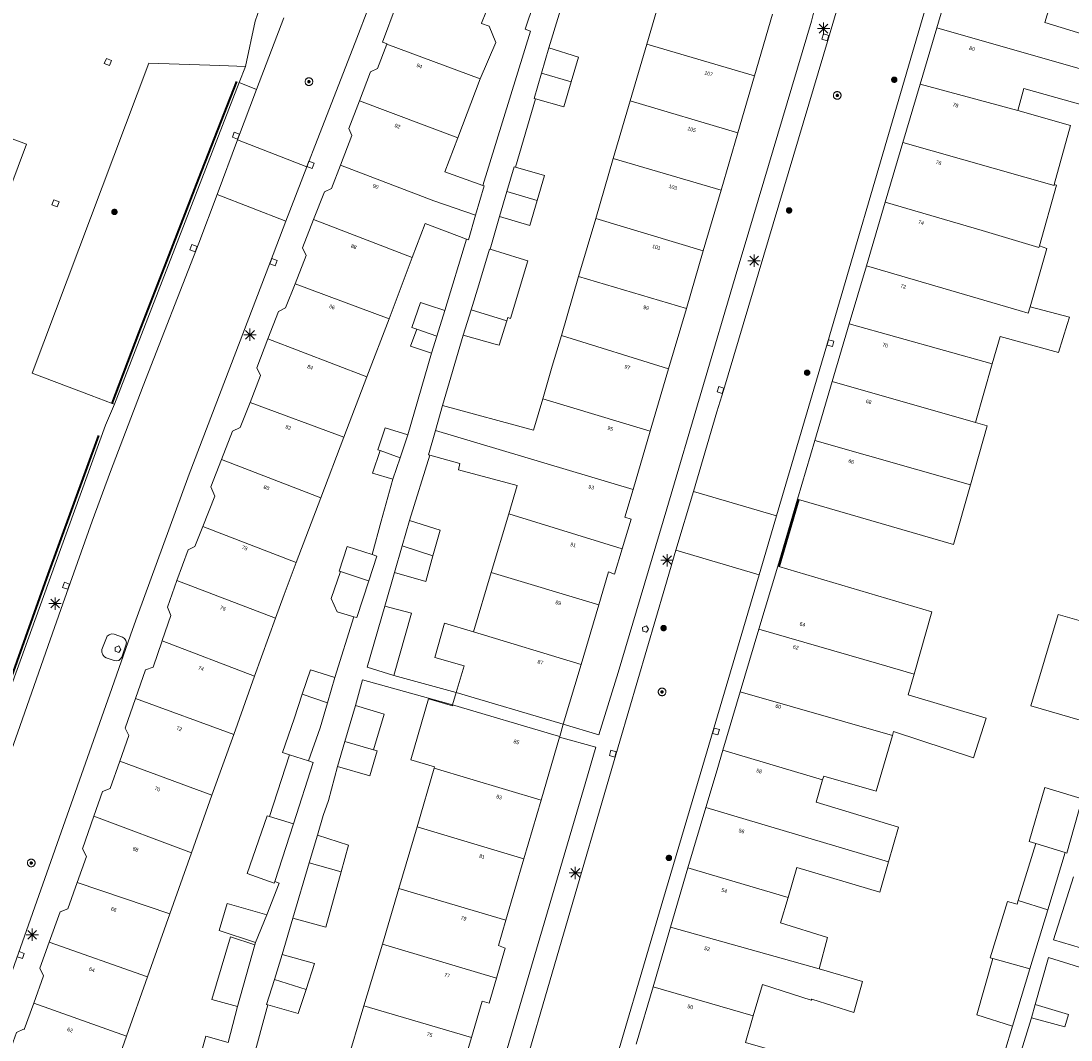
# Model space of a CAD drawing. Header units: metres. Extents: x 135779 to 137489, y 452643 to 455118.
# Tile 216 of 256: x 136614 to 136699, y 453624 to 453706. Entities that reach past the tile are written whole.
import ezdxf
from ezdxf.enums import TextEntityAlignment as Align

# ---------------------------------------------------------------- set-up
doc = ezdxf.new("R2010")
doc.units = ezdxf.units.M
doc.linetypes.add('DGN_Style_4', pattern=[89.853097, 44.898487, -22.449243, 0.056123, -22.449243])
for name, color, linetype, lineweight in [('KTop_BTD_Groenvoorziening', 62, 'Continuous', 13), ('KTop_NAR_Huisnummer (t)', 7, 'Continuous', 13), ('KTop_NAR_Huisnummer tijdelijk (t)', 7, 'Continuous', 13), ('KTop_OBW_Overkapping', 1, 'Continuous', 13), ('KTop_PAL_Lichtmast', 40, 'Continuous', 13), ('KTop_PND_Grondvlaksituatie van BAG-pand [tachy]', 1, 'Continuous', 13), ('KTop_PND_PAND', 1, 'Continuous', 13), ('KTop_PND_Pandscheiding', 40, 'Continuous', 13), ('KTop_PUT_Brandkraan of -put', 1, 'Continuous', 13), ('KTop_PUT_Inspectie- of rioolput', 15, 'Continuous', 13), ('KTop_PUT_Kolk', 15, 'Continuous', 13), ('KTop_SHD_Hek (l)', 15, 'DGN_Style_4', 40), ('KTop_VGO_Boom', 92, 'Continuous', 13), ('KTop_WGD_Rijbaan_Lokale weg', 251, 'Continuous', 13), ('KTop_WGD_Rijbaan_Lokale weg_toerit', 251, 'Continuous', 13), ('KTop_WGD_Rijbaan_Lokale weg_verkeersdrempel', 40, 'Continuous', 13), ('KTop_WGD_Voetpad', 251, 'Continuous', 13), ('KTop_WGD_Voetpad_achterpad', 251, 'Continuous', 13)]:
    doc.layers.add(name, color=color, linetype=linetype, lineweight=lineweight)
doc.styles.add('Style-ROVU', font='ROVU.shx')
doc.styles.add('Style-ROVUCURSIEF', font='ROVUCURSIEF.shx')

# ---------------------------------------------------------------- blocks, each defined once
blk = doc.blocks.new('PAL_Lichtmast')
at = {"layer": 'KTop_PAL_Lichtmast'}
for p, q in [((-0.354, -0.354), (0.354, 0.354)), ((0.354, -0.354), (-0.354, 0.354)), ((0, -0.5), (0, 0.5)), ((-0.5, 0), (0.5, 0))]:
    blk.add_line(p, q, dxfattribs=at)
blk = doc.blocks.new('PUT_Kolk')
at = {"layer": 'KTop_PUT_Kolk', "flags": 128}
blk.add_lwpolyline([(0.225, -0.225), (0.225, 0.225), (-0.225, 0.225), (-0.225, -0.225), (0.225, -0.225)], dxfattribs=at)
blk = doc.blocks.new('PUT_Brandkraan_of_-put')
at = {"layer": 'KTop_PUT_Brandkraan of -put'}
for p, q in [((-0.25, 0.034), (0, 0.25)), ((-0.158, -0.25), (-0.25, 0.034)), ((0, 0.25), (0.25, 0.033)), ((0.25, 0.033), (0.158, -0.25)), ((0.158, -0.25), (-0.158, -0.25))]:
    blk.add_line(p, q, dxfattribs=at)
blk = doc.blocks.new('PUT_Inspectie-_of_rioolput')
at = {"layer": 'KTop_PUT_Inspectie- of rioolput', "flags": 128}
for points in [[(0.31, 0), (0.308, 0.032), (0.303, 0.064), (0.294, 0.095), (0.283, 0.126), (0.268, 0.155), (0.25, 0.182), (0.23, 0.207), (0.207, 0.23), (0.182, 0.25), (0.154, 0.268), (0.126, 0.283), (0.095, 0.294), (0.064, 0.303), (0.032, 0.308), (0, 0.309), (-0.032, 0.308), (-0.064, 0.303), (-0.096, 0.294), (-0.126, 0.283), (-0.155, 0.268), (-0.182, 0.25), (-0.207, 0.23), (-0.23, 0.207), (-0.25, 0.182), (-0.268, 0.154), (-0.283, 0.126), (-0.294, 0.095), (-0.303, 0.064), (-0.308, 0.032), (-0.309, 0), (-0.308, -0.032), (-0.303, -0.064), (-0.294, -0.096), (-0.283, -0.126), (-0.268, -0.155), (-0.25, -0.182), (-0.23, -0.207), (-0.207, -0.23), (-0.182, -0.25), (-0.155, -0.268), (-0.126, -0.283), (-0.096, -0.294), (-0.064, -0.303), (-0.032, -0.308), (0, -0.309), (0.032, -0.308), (0.064, -0.303), (0.095, -0.294), (0.126, -0.283), (0.155, -0.268), (0.182, -0.25), (0.207, -0.23), (0.23, -0.207), (0.25, -0.182), (0.268, -0.155), (0.283, -0.126), (0.294, -0.096), (0.303, -0.064), (0.308, -0.032), (0.31, 0)], [(0.095, 0), (0.094, 0.009), (0.092, 0.019), (0.09, 0.029), (0.086, 0.038), (0.082, 0.047), (0.076, 0.055), (0.07, 0.063), (0.063, 0.07), (0.055, 0.076), (0.047, 0.082), (0.038, 0.086), (0.029, 0.09), (0.019, 0.092), (0.009, 0.094), (0, 0.094), (-0.01, 0.094), (-0.02, 0.092), (-0.029, 0.09), (-0.039, 0.086), (-0.048, 0.082), (-0.056, 0.076), (-0.064, 0.07), (-0.071, 0.063), (-0.077, 0.055), (-0.082, 0.047), (-0.087, 0.038), (-0.09, 0.029), (-0.093, 0.019), (-0.094, 0.009), (-0.095, 0), (-0.094, -0.01), (-0.093, -0.02), (-0.09, -0.029), (-0.087, -0.039), (-0.082, -0.048), (-0.077, -0.056), (-0.071, -0.064), (-0.064, -0.071), (-0.056, -0.077), (-0.047, -0.082), (-0.039, -0.087), (-0.029, -0.09), (-0.02, -0.093), (-0.01, -0.094), (0, -0.095), (0.009, -0.094), (0.019, -0.093), (0.029, -0.09), (0.038, -0.087), (0.047, -0.082), (0.055, -0.077), (0.063, -0.071), (0.07, -0.064), (0.076, -0.056), (0.082, -0.047), (0.086, -0.039), (0.09, -0.029), (0.092, -0.02), (0.094, -0.01), (0.095, 0)], [(0.035, 0), (0.034, 0.003), (0.034, 0.007), (0.033, 0.01), (0.031, 0.014), (0.03, 0.017), (0.028, 0.02), (0.026, 0.023), (0.023, 0.026), (0.02, 0.028), (0.017, 0.03), (0.014, 0.031), (0.01, 0.033), (0.007, 0.034), (0.003, 0.034), (0, 0.034), (-0.004, 0.034), (-0.007, 0.034), (-0.011, 0.033), (-0.014, 0.031), (-0.018, 0.03), (-0.021, 0.028), (-0.023, 0.026), (-0.026, 0.023), (-0.028, 0.02), (-0.03, 0.017), (-0.032, 0.014), (-0.033, 0.01), (-0.034, 0.007), (-0.035, 0.003), (-0.035, 0), (-0.035, -0.004), (-0.034, -0.007), (-0.033, -0.011), (-0.032, -0.014), (-0.03, -0.018), (-0.028, -0.021), (-0.026, -0.023), (-0.023, -0.026), (-0.021, -0.028), (-0.017, -0.03), (-0.014, -0.032), (-0.011, -0.033), (-0.007, -0.034), (-0.004, -0.035), (0, -0.035), (0.003, -0.035), (0.007, -0.034), (0.01, -0.033), (0.014, -0.032), (0.017, -0.03), (0.02, -0.028), (0.023, -0.026), (0.026, -0.023), (0.028, -0.021), (0.03, -0.017), (0.031, -0.014), (0.033, -0.011), (0.034, -0.007), (0.034, -0.004), (0.035, 0)], [(0.01, 0.02), (0.007, 0.02), (0.005, 0.021), (0.003, 0.022), (0.001, 0.022), (-0.001, 0.022), (-0.004, 0.022), (-0.006, 0.021), (-0.008, 0.02), (-0.01, 0.019), (-0.012, 0.018), (-0.014, 0.017), (-0.016, 0.015), (-0.017, 0.013), (-0.019, 0.012), (-0.02, 0.009), (-0.021, 0.007), (-0.022, 0.005), (-0.022, 0.003), (-0.022, 0.001), (-0.022, -0.001), (-0.022, -0.004), (-0.022, -0.006), (-0.021, -0.008), (-0.02, -0.01), (-0.019, -0.012), (-0.017, -0.014), (-0.016, -0.016), (-0.014, -0.017), (-0.012, -0.019), (-0.01, -0.02), (-0.008, -0.021), (-0.006, -0.022), (-0.003, -0.022), (-0.001, -0.022), (0.001, -0.022), (0.003, -0.022), (0.005, -0.022), (0.008, -0.021), (0.01, -0.02), (0.012, -0.019), (0.014, -0.017), (0.015, -0.016), (0.017, -0.014), (0.018, -0.012), (0.02, -0.01), (0.02, -0.008), (0.021, -0.006), (0.022, -0.003), (0.022, -0.001), (0.022, 0.001), (0.022, 0.003), (0.021, 0.005), (0.02, 0.008), (0.019, 0.01), (0.018, 0.012), (0.017, 0.014), (0.015, 0.015), (0.013, 0.017), (0.012, 0.018), (0.01, 0.02)]]:
    blk.add_lwpolyline(points, dxfattribs=at)
blk = doc.blocks.new('VGO_Boom')
at = {"layer": 'KTop_VGO_Boom', "flags": 128}
for points in [[(0.215, 0), (0.214, 0.022), (0.21, 0.045), (0.204, 0.066), (0.196, 0.087), (0.186, 0.108), (0.174, 0.126), (0.16, 0.144), (0.144, 0.16), (0.126, 0.174), (0.107, 0.186), (0.087, 0.196), (0.066, 0.204), (0.045, 0.21), (0.022, 0.214), (-0.001, 0.215), (-0.023, 0.214), (-0.045, 0.21), (-0.067, 0.204), (-0.088, 0.196), (-0.108, 0.186), (-0.127, 0.174), (-0.144, 0.16), (-0.16, 0.144), (-0.174, 0.126), (-0.187, 0.107), (-0.197, 0.087), (-0.205, 0.066), (-0.211, 0.045), (-0.214, 0.022), (-0.215, -0.001), (-0.214, -0.023), (-0.211, -0.045), (-0.205, -0.067), (-0.197, -0.088), (-0.187, -0.108), (-0.174, -0.127), (-0.16, -0.144), (-0.144, -0.16), (-0.127, -0.174), (-0.108, -0.187), (-0.088, -0.197), (-0.067, -0.205), (-0.045, -0.211), (-0.023, -0.214), (0, -0.215), (0.022, -0.214), (0.045, -0.211), (0.066, -0.205), (0.087, -0.197), (0.108, -0.187), (0.126, -0.174), (0.144, -0.16), (0.16, -0.144), (0.174, -0.127), (0.186, -0.108), (0.196, -0.088), (0.204, -0.067), (0.21, -0.045), (0.214, -0.023), (0.215, -0.001)], [(0.155, 0), (0.154, 0.016), (0.152, 0.032), (0.147, 0.048), (0.142, 0.063), (0.134, 0.078), (0.125, 0.091), (0.115, 0.104), (0.104, 0.115), (0.091, 0.125), (0.077, 0.134), (0.063, 0.142), (0.048, 0.147), (0.032, 0.152), (0.016, 0.154), (-0.001, 0.155), (-0.017, 0.154), (-0.033, 0.152), (-0.048, 0.147), (-0.064, 0.142), (-0.078, 0.134), (-0.092, 0.125), (-0.104, 0.115), (-0.116, 0.104), (-0.126, 0.091), (-0.135, 0.077), (-0.142, 0.063), (-0.148, 0.048), (-0.152, 0.032), (-0.155, 0.016), (-0.155, -0.001), (-0.155, -0.017), (-0.152, -0.033), (-0.148, -0.048), (-0.142, -0.064), (-0.135, -0.078), (-0.126, -0.092), (-0.116, -0.104), (-0.104, -0.116), (-0.092, -0.126), (-0.078, -0.135), (-0.064, -0.142), (-0.048, -0.148), (-0.033, -0.152), (-0.017, -0.155), (0, -0.155), (0.016, -0.155), (0.032, -0.152), (0.048, -0.148), (0.063, -0.142), (0.078, -0.135), (0.091, -0.126), (0.104, -0.116), (0.115, -0.104), (0.125, -0.092), (0.134, -0.078), (0.142, -0.064), (0.147, -0.048), (0.152, -0.033), (0.154, -0.017), (0.155, -0.001)], [(0.095, 0), (0.094, 0.01), (0.093, 0.02), (0.09, 0.029), (0.087, 0.039), (0.082, 0.048), (0.077, 0.056), (0.071, 0.064), (0.064, 0.071), (0.056, 0.077), (0.047, 0.082), (0.039, 0.087), (0.029, 0.09), (0.02, 0.093), (0.01, 0.094), (-0.001, 0.095), (-0.01, 0.094), (-0.02, 0.093), (-0.03, 0.09), (-0.039, 0.087), (-0.048, 0.082), (-0.056, 0.077), (-0.064, 0.071), (-0.071, 0.064), (-0.077, 0.056), (-0.083, 0.047), (-0.087, 0.039), (-0.091, 0.029), (-0.093, 0.02), (-0.095, 0.01), (-0.095, -0.001), (-0.095, -0.01), (-0.093, -0.02), (-0.091, -0.03), (-0.087, -0.039), (-0.083, -0.048), (-0.077, -0.056), (-0.071, -0.064), (-0.064, -0.071), (-0.056, -0.077), (-0.048, -0.083), (-0.039, -0.087), (-0.03, -0.091), (-0.02, -0.093), (-0.01, -0.095), (0, -0.095), (0.01, -0.095), (0.02, -0.093), (0.029, -0.091), (0.039, -0.087), (0.048, -0.083), (0.056, -0.077), (0.064, -0.071), (0.071, -0.064), (0.077, -0.056), (0.082, -0.048), (0.087, -0.039), (0.09, -0.03), (0.093, -0.02), (0.094, -0.01), (0.095, -0.001)], [(0.035, 0), (0.035, 0.004), (0.034, 0.007), (0.033, 0.011), (0.032, 0.014), (0.03, 0.018), (0.028, 0.021), (0.026, 0.023), (0.023, 0.026), (0.021, 0.028), (0.017, 0.03), (0.014, 0.032), (0.011, 0.033), (0.007, 0.034), (0.004, 0.035), (-0.001, 0.035), (-0.004, 0.035), (-0.008, 0.034), (-0.011, 0.033), (-0.015, 0.032), (-0.018, 0.03), (-0.021, 0.028), (-0.024, 0.026), (-0.027, 0.023), (-0.029, 0.021), (-0.031, 0.017), (-0.032, 0.014), (-0.034, 0.011), (-0.035, 0.007), (-0.035, 0.004), (-0.035, -0.001), (-0.035, -0.004), (-0.035, -0.008), (-0.034, -0.011), (-0.032, -0.015), (-0.031, -0.018), (-0.029, -0.021), (-0.027, -0.024), (-0.024, -0.027), (-0.021, -0.029), (-0.018, -0.031), (-0.015, -0.032), (-0.011, -0.034), (-0.008, -0.035), (-0.004, -0.035), (0, -0.035), (0.004, -0.035), (0.007, -0.035), (0.011, -0.034), (0.014, -0.032), (0.018, -0.031), (0.021, -0.029), (0.023, -0.027), (0.026, -0.024), (0.028, -0.021), (0.03, -0.018), (0.032, -0.015), (0.033, -0.011), (0.034, -0.008), (0.035, -0.004), (0.035, 0)]]:
    blk.add_lwpolyline(points, dxfattribs=at)

msp = doc.modelspace()

# ---------------------------------------------------------------- linework, layer by layer
at = {"layer": 'KTop_BTD_Groenvoorziening', "flags": 128}
msp.add_lwpolyline([(136632.395, 453702.2), (136630.311, 453702.272), (136624.581, 453702.471), (136615.171, 453677.431), (136619.926, 453675.624), (136621.61, 453674.984), (136621.797, 453674.913)], dxfattribs=at)
at = {"layer": 'KTop_OBW_Overkapping', "flags": 128}
for points in [[(136695.869, 453625.35), (136698.572, 453624.61), (136698.877, 453625.611), (136696.174, 453626.416)], [(136696.174, 453626.416), (136695.869, 453625.35)]]:
    msp.add_lwpolyline(points, dxfattribs=at)
at = {"layer": 'KTop_PND_Grondvlaksituatie van BAG-pand [tachy]', "flags": 128}
for points in [[(136646.777, 453713.069), (136643.455, 453704.166), (136643.826, 453704.032), (136643.82, 453704.017)], [(136651.359, 453701.2), (136652.602, 453704.15), (136652.073, 453705.451), (136651.455, 453705.68), (136651.46, 453705.694), (136651.801, 453706.576), (136653.342, 453710.559)], [(136689.68, 453710.286), (136688.228, 453705.329)], [(136666.301, 453709.083), (136664.813, 453704.016)], [(136701.876, 453701.407), (136704.421, 453700.741), (136705.211, 453703.231), (136696.96, 453705.751), (136697.624, 453707.994)], [(136673.508, 453701.448), (136674.966, 453706.43)], [(136688.228, 453705.329), (136686.891, 453700.769)], [(136643.82, 453704.017), (136643.048, 453702.027), (136642.495, 453701.765), (136641.593, 453699.42)], [(136664.813, 453704.016), (136663.464, 453699.416)], [(136656.893, 453703.697), (136656.304, 453701.656)], [(136658.699, 453700.965), (136659.292, 453702.943), (136656.893, 453703.697)], [(136656.304, 453701.656), (136655.715, 453699.616), (136655.811, 453699.588)], [(136672.162, 453696.851), (136673.508, 453701.448)], [(136694.771, 453698.645), (136695.258, 453700.421), (136701.11, 453698.769), (136701.876, 453701.407)], [(136649.547, 453696.439), (136651.359, 453701.2)], [(136655.811, 453699.588), (136658.095, 453698.952), (136658.699, 453700.965)], [(136686.891, 453700.769), (136685.496, 453696.066)], [(136641.593, 453699.42), (136640.734, 453697.184), (136640.987, 453696.619), (136640.067, 453694.24)], [(136663.464, 453699.416), (136662.1, 453694.772)], [(136697.719, 453692.671), (136699.021, 453697.422), (136694.771, 453698.645)], [(136609.545, 453682.128), (136614.705, 453695.915), (136610.188, 453697.605)], [(136651.562, 453692.589), (136648.504, 453693.698), (136649.547, 453696.439)], [(136670.806, 453692.216), (136672.162, 453696.851)], [(136685.496, 453696.066), (136684.063, 453691.234)], [(136662.1, 453694.772), (136660.679, 453689.929)], [(136640.067, 453694.24), (136639.334, 453692.345), (136638.781, 453692.073), (136637.89, 453689.829)], [(136654.189, 453694.08), (136654.093, 453694.108), (136653.5, 453692.09)], [(136655.954, 453691.369), (136656.556, 453693.383), (136654.189, 453694.08)], [(136650.971, 453690.186), (136651.661, 453692.553), (136651.562, 453692.589)], [(136653.5, 453692.09), (136652.907, 453690.07)], [(136669.371, 453687.317), (136670.806, 453692.216)], [(136696.518, 453687.72), (136697.894, 453692.621), (136697.719, 453692.671)], [(136652.907, 453690.07), (136655.355, 453689.362), (136655.954, 453691.369)], [(136684.063, 453691.234), (136682.559, 453686.104)], [(136650.24, 453688.26), (136650.393, 453688.202), (136650.971, 453690.186)], [(136637.89, 453689.829), (136636.988, 453687.555), (136637.292, 453686.945), (136636.395, 453684.653)], [(136645.867, 453686.77), (136646.916, 453689.525), (136650.24, 453688.26)], [(136660.679, 453689.929), (136659.298, 453685.224)], [(136695.767, 453682.796), (136697.119, 453687.498), (136696.518, 453687.72)], [(136652.143, 453687.433), (136652.109, 453687.443), (136651.232, 453684.567), (136650.611, 453682.554)], [(136653.5, 453681.652), (136653.505, 453681.667), (136653.582, 453681.917), (136653.789, 453681.854), (136655.206, 453686.498), (136654.581, 453686.689), (136652.143, 453687.433)], [(136668.002, 453682.659), (136669.371, 453687.317)], [(136643.984, 453681.821), (136645.867, 453686.77)], [(136682.559, 453686.104), (136681.15, 453681.407)], [(136659.298, 453685.224), (136657.903, 453680.472)], [(136636.395, 453684.653), (136635.627, 453682.692), (136635.049, 453682.41), (136634.203, 453680.196)], [(136648.5, 453682.48), (136647.176, 453682.918), (136646.523, 453683.144), (136645.823, 453681.118), (136646.225, 453680.985)], [(136650.611, 453682.554), (136649.974, 453680.489)], [(136666.563, 453677.768), (136668.002, 453682.659)], [(136692.692, 453678.179), (136693.354, 453680.379), (136698.067, 453679.092), (136698.765, 453681.357), (136698.942, 453681.963), (136695.767, 453682.796)], [(136642.198, 453677.131), (136643.984, 453681.821)], [(136647.847, 453680.419), (136648.5, 453682.48)], [(136646.225, 453680.985), (136645.718, 453679.597), (136647.412, 453679.047)], [(136649.974, 453680.489), (136652.564, 453679.769), (136652.891, 453679.678), (136653.5, 453681.652)], [(136681.15, 453681.407), (136679.788, 453676.754)], [(136634.203, 453680.196), (136633.312, 453677.867), (136633.615, 453677.247), (136632.768, 453675.068)], [(136647.412, 453679.047), (136647.847, 453680.419)], [(136657.903, 453680.472), (136657.17, 453677.984), (136656.396, 453675.352)], [(136665.085, 453672.747), (136666.563, 453677.768)], [(136691.367, 453673.445), (136692.692, 453678.179)], [(136640.347, 453672.265), (136642.198, 453677.131)], [(136679.788, 453676.754), (136678.39, 453671.994)], [(136632.768, 453675.068), (136631.974, 453673.026), (136631.336, 453672.744), (136630.451, 453670.449)], [(136656.396, 453675.352), (136655.654, 453672.83), (136648.313, 453674.82)], [(136648.313, 453674.82), (136647.732, 453672.808)], [(136690.952, 453668.396), (136692.3, 453673.178), (136691.367, 453673.445)], [(136645.503, 453672.434), (136643.682, 453672.999), (136643.069, 453671.24), (136643.256, 453671.175)], [(136644.877, 453670.584), (136645.503, 453672.434)], [(136647.732, 453672.808), (136647.166, 453670.841), (136647.281, 453670.808)], [(136663.696, 453668.027), (136665.085, 453672.747)], [(136638.48, 453667.361), (136640.347, 453672.265)], [(136678.39, 453671.994), (136676.967, 453667.247)], [(136643.256, 453671.175), (136642.656, 453669.349), (136644.295, 453668.863)], [(136647.281, 453670.808), (136649.716, 453670.119), (136649.588, 453669.605), (136654.334, 453668.343), (136653.65, 453666.057)], [(136630.451, 453670.449), (136629.604, 453668.251), (136629.903, 453667.499), (136628.946, 453665.049)], [(136644.295, 453668.863), (136644.877, 453670.584)], [(136676.967, 453667.247), (136677.064, 453667.219), (136689.592, 453663.577), (136690.952, 453668.396)], [(136636.485, 453662.118), (136638.48, 453667.361)], [(136662.825, 453663.237), (136663.546, 453665.631), (136663.04, 453665.8), (136663.696, 453668.027)], [(136653.65, 453666.057), (136652.23, 453661.312)], [(136628.946, 453665.049), (136628.306, 453663.412), (136627.748, 453663.145), (136626.858, 453660.667)], [(136645.633, 453665.514), (136645.043, 453663.466)], [(136647.532, 453662.68), (136648.107, 453664.734), (136645.633, 453665.514)], [(136642.635, 453662.77), (136640.612, 453663.429), (136639.961, 453661.427), (136640.067, 453661.393)], [(136645.043, 453663.466), (136644.425, 453661.319)], [(136660.928, 453658.71), (136661.718, 453661.369), (136662.21, 453661.199), (136662.825, 453663.237)], [(136642.361, 453660.645), (136643.013, 453662.647), (136642.635, 453662.77)], [(136644.425, 453661.319), (136646.95, 453660.601), (136647.532, 453662.68)], [(136634.822, 453657.645), (136635.51, 453659.555), (136636.485, 453662.118)], [(136640.067, 453661.393), (136639.305, 453659.232), (136639.797, 453658.156), (136641.145, 453657.75)], [(136675.379, 453661.827), (136673.852, 453656.735)], [(136686.402, 453653.112), (136687.829, 453658.136), (136675.475, 453661.799), (136675.379, 453661.827)], [(136626.858, 453660.667), (136626.084, 453658.516), (136626.373, 453657.838), (136625.671, 453655.824), (136625.663, 453655.802)], [(136641.145, 453657.75), (136641.376, 453657.68), (136642.361, 453660.645)], [(136652.23, 453661.312), (136650.802, 453656.539)], [(136643.645, 453658.607), (136642.229, 453653.687), (136644.383, 453652.995)], [(136644.383, 453652.995), (136645.805, 453658.026), (136643.645, 453658.607)], [(136659.492, 453653.882), (136660.928, 453658.71)], [(136633.127, 453652.937), (136634.822, 453657.645)], [(136650.802, 453656.539), (136648.465, 453657.243), (136647.675, 453654.458), (136650.042, 453653.771), (136649.415, 453651.62)], [(136703.689, 453656.321), (136698.033, 453657.919), (136695.823, 453650.543), (136701.478, 453648.91)], [(136673.852, 453656.735), (136672.343, 453651.693)], [(136625.663, 453655.802), (136624.925, 453653.684), (136624.301, 453653.45), (136623.496, 453651.145)], [(136658.061, 453649.07), (136659.492, 453653.882)], [(136631.439, 453648.248), (136633.127, 453652.937)], [(136639.606, 453652.845), (136637.638, 453653.472), (136636.974, 453651.486)], [(136684.654, 453648.165), (136684.746, 453648.481), (136691.207, 453646.356), (136692.225, 453649.544), (136685.926, 453651.44), (136686.402, 453653.112)], [(136639.008, 453650.806), (136639.606, 453652.845)], [(136636.974, 453651.486), (136636.31, 453649.499), (136635.367, 453646.791), (136635.94, 453646.606)], [(136649.415, 453651.62), (136657.773, 453649.155), (136658.061, 453649.07)], [(136672.343, 453651.693), (136670.944, 453646.963)], [(136623.496, 453651.145), (136622.659, 453648.743), (136622.968, 453648.15), (136622.236, 453646.09)], [(136637.484, 453646.108), (136638.41, 453648.768), (136639.008, 453650.806)], [(136641.286, 453650.575), (136640.402, 453647.671)], [(136642.726, 453647.007), (136643.585, 453649.885), (136641.286, 453650.575)], [(136649.124, 453650.623), (136649.105, 453650.558), (136647.172, 453651.121), (136645.749, 453646.197), (136647.67, 453645.636), (136647.638, 453645.526)], [(136657.771, 453648.081), (136657.483, 453648.166), (136649.124, 453650.623)], [(136629.67, 453643.332), (136631.439, 453648.248)], [(136656.263, 453642.93), (136657.756, 453648.028)], [(136657.756, 453648.028), (136657.771, 453648.081)], [(136679.003, 453644.562), (136679.097, 453644.881), (136683.337, 453643.656), (136684.654, 453648.165)], [(136640.402, 453647.671), (136639.827, 453645.655)], [(136639.827, 453645.655), (136642.435, 453644.894), (136643.015, 453646.925), (136642.726, 453647.007)], [(136670.944, 453646.963), (136670.477, 453645.382), (136669.578, 453642.339)], [(136622.236, 453646.09), (136621.448, 453643.873), (136620.849, 453643.634), (136620.14, 453641.627)], [(136635.94, 453646.606), (136634.329, 453641.613)], [(136636.258, 453641.015), (136637.862, 453645.986), (136637.484, 453646.108)], [(136647.638, 453645.526), (136646.256, 453640.783)], [(136684.334, 453637.938), (136685.14, 453640.754), (136678.475, 453642.763), (136679.003, 453644.562)], [(136699.967, 453643.048), (136696.952, 453643.946), (136695.701, 453639.588), (136696.22, 453639.43)], [(136628.021, 453638.678), (136629.67, 453643.332)], [(136654.87, 453638.178), (136656.263, 453642.93)], [(136698.593, 453638.705), (136698.735, 453638.662), (136699.967, 453643.048)], [(136669.578, 453642.339), (136668.133, 453637.451)], [(136620.14, 453641.627), (136619.212, 453638.999), (136619.546, 453638.376), (136618.799, 453636.276)], [(136634.329, 453641.613), (136634.138, 453641.675), (136632.518, 453636.995), (136634.714, 453636.228), (136634.759, 453636.367)], [(136634.759, 453636.367), (136636.258, 453641.015)], [(136646.256, 453640.783), (136644.787, 453635.784)], [(136638.212, 453640.097), (136637.547, 453637.88)], [(136640.114, 453637.131), (136640.717, 453639.296), (136638.212, 453640.097)], [(136696.22, 453639.43), (136694.802, 453634.812)], [(136626.272, 453633.741), (136628.021, 453638.678)], [(136697.19, 453634.069), (136698.593, 453638.705)], [(136637.547, 453637.88), (136636.207, 453633.41)], [(136653.423, 453633.241), (136654.87, 453638.178)], [(136676.215, 453635.068), (136676.927, 453637.493), (136683.639, 453635.511), (136684.334, 453637.938)], [(136636.207, 453633.41), (136638.876, 453632.684), (136640.114, 453637.131)], [(136668.133, 453637.451), (136666.724, 453632.68)], [(136618.799, 453636.276), (136618.041, 453634.146), (136617.408, 453633.912), (136616.525, 453631.446)], [(136699.268, 453636.731), (136697.652, 453631.652), (136699.83, 453631.004), (136699.848, 453631.065)], [(136644.787, 453635.784), (136643.445, 453631.307)], [(136678.729, 453629.303), (136679.415, 453631.846), (136675.617, 453633.029), (136676.215, 453635.068)], [(136634.105, 453633.676), (136630.92, 453634.589), (136630.256, 453632.39), (136633.209, 453631.444)], [(136694.802, 453634.812), (136694.711, 453634.517), (136693.952, 453634.733), (136692.553, 453630.19), (136692.77, 453630.132)], [(136624.473, 453628.655), (136626.272, 453633.741)], [(136633.209, 453631.444), (136634.105, 453633.676)], [(136695.746, 453629.301), (136697.19, 453634.069)], [(136652.663, 453628.55), (136653.367, 453630.98), (136652.819, 453631.18), (136653.423, 453633.241)], [(136666.724, 453632.68), (136665.311, 453627.856)], [(136633.144, 453631.257), (136631.169, 453631.888), (136629.672, 453626.83), (136631.747, 453626.259)], [(136616.525, 453631.446), (136615.773, 453629.348), (136616.087, 453628.74), (136615.282, 453626.539)], [(136631.747, 453626.259), (136633.144, 453631.257)], [(136643.445, 453631.307), (136641.951, 453626.328)], [(136635.362, 453630.467), (136634.726, 453628.449)], [(136637.289, 453627.641), (136637.974, 453629.738), (136635.362, 453630.467)], [(136692.77, 453630.132), (136691.458, 453625.577), (136694.349, 453624.686)], [(136673.408, 453625.51), (136674.149, 453628.03), (136678.096, 453626.769), (136678.126, 453626.864), (136681.526, 453625.777), (136682.24, 453628.271), (136678.729, 453629.303)], [(136694.349, 453624.686), (136695.746, 453629.301)], [(136622.779, 453623.854), (136624.473, 453628.655)], [(136634.726, 453628.449), (136634.09, 453626.431), (136634.207, 453626.398)], [(136650.641, 453623.77), (136651.507, 453626.704), (136652.075, 453626.519), (136652.663, 453628.55)], [(136634.207, 453626.398), (136636.655, 453625.7), (136637.289, 453627.641)], [(136665.311, 453627.856), (136663.954, 453623.23)], [(136615.282, 453626.539), (136614.5, 453624.402), (136614.47, 453624.427), (136613.901, 453624.154), (136613.098, 453621.903)], [(136641.951, 453626.328), (136640.513, 453621.532)], [(136679.756, 453618.624), (136680.486, 453621.144), (136672.774, 453623.351), (136673.408, 453625.51)], [(136621.112, 453619.128), (136622.779, 453623.854)], [(136630.993, 453623.341), (136629.189, 453623.874), (136628.628, 453621.806)], [(136649.227, 453618.976), (136650.641, 453623.77)]]:
    msp.add_lwpolyline(points, dxfattribs=at)
at = {"layer": 'KTop_PND_PAND', "flags": 128}
msp.add_lwpolyline([(136649.124, 453650.623), (136657.483, 453648.166), (136657.771, 453648.081), (136658.061, 453649.07), (136657.773, 453649.155), (136649.415, 453651.62), (136649.124, 453650.623)], dxfattribs=at)
at = {"layer": 'KTop_PND_Pandscheiding', "flags": 128}
for points in [[(136688.228, 453705.329), (136701.876, 453701.407)], [(136643.82, 453704.017), (136651.359, 453701.2)], [(136664.813, 453704.016), (136673.508, 453701.448)], [(136656.304, 453701.656), (136658.699, 453700.965)], [(136694.771, 453698.645), (136686.891, 453700.769)], [(136649.547, 453696.439), (136641.593, 453699.42)], [(136663.464, 453699.416), (136672.162, 453696.851)], [(136685.496, 453696.066), (136697.699, 453692.595), (136697.719, 453692.671)], [(136662.1, 453694.772), (136670.806, 453692.216)], [(136650.971, 453690.186), (136647.611, 453691.353), (136640.067, 453694.24)], [(136655.954, 453691.369), (136653.5, 453692.09)], [(136684.063, 453691.234), (136691.888, 453688.954), (136696.48, 453687.583), (136696.518, 453687.72)], [(136645.867, 453686.77), (136637.89, 453689.829)], [(136669.371, 453687.317), (136660.679, 453689.929)], [(136682.559, 453686.104), (136694.884, 453682.494), (136695.618, 453682.279), (136695.767, 453682.796)], [(136659.298, 453685.224), (136668.002, 453682.659)], [(136643.984, 453681.821), (136636.395, 453684.653)], [(136650.611, 453682.554), (136653.5, 453681.652)], [(136646.225, 453680.985), (136647.847, 453680.419)], [(136681.15, 453681.407), (136692.692, 453678.179)], [(136642.198, 453677.131), (136634.203, 453680.196)], [(136657.903, 453680.472), (136666.563, 453677.768)], [(136679.788, 453676.754), (136691.367, 453673.445)], [(136640.347, 453672.265), (136632.768, 453675.068)], [(136656.396, 453675.352), (136665.085, 453672.747)], [(136647.732, 453672.808), (136663.696, 453668.027)], [(136690.952, 453668.396), (136678.39, 453671.994)], [(136643.256, 453671.175), (136644.877, 453670.584)], [(136630.451, 453670.449), (136638.48, 453667.361)], [(136662.825, 453663.237), (136653.65, 453666.057)], [(136636.485, 453662.118), (136628.946, 453665.049)], [(136645.043, 453663.466), (136647.532, 453662.68)], [(136640.067, 453661.393), (136642.082, 453660.736), (136642.361, 453660.645)], [(136634.822, 453657.645), (136626.858, 453660.667)], [(136652.23, 453661.312), (136660.928, 453658.71)], [(136650.802, 453656.539), (136659.492, 453653.882)], [(136673.852, 453656.735), (136683.55, 453653.94), (136686.402, 453653.112)], [(136625.663, 453655.802), (136633.127, 453652.937)], [(136636.974, 453651.486), (136639.008, 453650.806)], [(136672.343, 453651.693), (136684.654, 453648.165)], [(136623.496, 453651.145), (136631.439, 453648.248)], [(136642.726, 453647.007), (136640.402, 453647.671)], [(136679.003, 453644.562), (136670.944, 453646.963)], [(136629.67, 453643.332), (136622.236, 453646.09)], [(136637.484, 453646.108), (136635.94, 453646.606)], [(136647.638, 453645.526), (136656.263, 453642.93)], [(136684.334, 453637.938), (136669.578, 453642.339)], [(136620.14, 453641.627), (136628.021, 453638.678)], [(136636.258, 453641.015), (136634.329, 453641.613)], [(136654.87, 453638.178), (136646.256, 453640.783)], [(136698.593, 453638.705), (136696.22, 453639.43)], [(136640.114, 453637.131), (136637.547, 453637.88)], [(136668.133, 453637.451), (136676.215, 453635.068)], [(136626.272, 453633.741), (136618.799, 453636.276)], [(136644.787, 453635.784), (136653.423, 453633.241)], [(136694.802, 453634.812), (136697.19, 453634.069)], [(136666.724, 453632.68), (136678.729, 453629.303)], [(136616.525, 453631.446), (136624.473, 453628.655)], [(136652.663, 453628.55), (136643.445, 453631.307)], [(136695.746, 453629.301), (136692.77, 453630.132)], [(136634.726, 453628.449), (136637.289, 453627.641)], [(136665.311, 453627.856), (136673.408, 453625.51)], [(136622.779, 453623.854), (136615.282, 453626.539)], [(136641.951, 453626.328), (136650.641, 453623.77)]]:
    msp.add_lwpolyline(points, dxfattribs=at)
at = {"layer": 'KTop_SHD_Hek (l)', "flags": 128}
for points in [[(136621.61, 453674.984), (136623.778, 453680.649), (136626.234, 453686.965), (136628.621, 453693.162), (136631.679, 453700.996)], [(136608.645, 453639.286), (136616.337, 453660.858), (136620.554, 453672.387)], [(136677.064, 453667.219), (136675.475, 453661.799)]]:
    msp.add_lwpolyline(points, dxfattribs=at)
at = {"layer": 'KTop_WGD_Rijbaan_Lokale weg', "flags": 128}
for points in [[(136684.689, 453722.133), (136679.473, 453704.499), (136671.003, 453676.018), (136670.468, 453674.311), (136668.566, 453667.879)], [(136675.272, 453665.894), (136679.395, 453679.876), (136691.202, 453720.186)], [(136637.352, 453694.098), (136638.185, 453696.262), (136641.244, 453704.134), (136644.719, 453713.218)], [(136633.273, 453700.331), (136635.501, 453706.121)], [(136633.273, 453700.331), (136631.752, 453696.278)], [(136631.752, 453696.278), (136637.352, 453694.098)], [(136630.095, 453691.862), (136628.62, 453687.931), (136624.114, 453676.395), (136621.5, 453669.486), (136620.017, 453665.466), (136617.639, 453658.791), (136616.443, 453655.436), (136614.154, 453648.893), (136609.363, 453635.36), (136606.267, 453626.688)], [(136635.658, 453689.696), (136630.095, 453691.862)], [(136611.938, 453624.692), (136612.539, 453626.373), (136621.437, 453651.485), (136623.269, 453656.711), (136623.638, 453657.763), (136627.843, 453669.269), (136634.405, 453686.441), (136635.658, 453689.696)], [(136668.566, 453667.879), (136675.272, 453665.894)], [(136667.162, 453663.134), (136666.26, 453660.083), (136662.622, 453647.708), (136662.294, 453646.592), (136653.863, 453617.629), (136649.833, 453604.005)], [(136673.872, 453661.147), (136667.162, 453663.134)], [(136656.456, 453602.075), (136666.09, 453634.816), (136669.321, 453645.724), (136670.158, 453648.552), (136673.872, 453661.147)], [(136622.771, 453655.652), (136622.732, 453655.842), (136622.619, 453656.001), (136622.454, 453656.102), (136621.77, 453656.342), (136621.571, 453656.36), (136621.381, 453656.299), (136621.229, 453656.17), (136621.153, 453656.034), (136620.797, 453655.096), (136620.79, 453654.882), (136620.861, 453654.681), (136621.001, 453654.519), (136621.13, 453654.442), (136621.772, 453654.225), (136621.961, 453654.186), (136622.15, 453654.227), (136622.307, 453654.339), (136622.398, 453654.485), (136622.732, 453655.461), (136622.771, 453655.652)]]:
    msp.add_lwpolyline(points, dxfattribs=at)
at = {"layer": 'KTop_WGD_Rijbaan_Lokale weg_toerit', "flags": 128}
for points in [[(136633.545, 453706.951), (136633.161, 453705.867), (136632.395, 453702.2)], [(136631.891, 453700.903), (136632.395, 453702.2)]]:
    msp.add_lwpolyline(points, dxfattribs=at)
at = {"layer": 'KTop_WGD_Rijbaan_Lokale weg_verkeersdrempel', "flags": 128}
for points in [[(136631.752, 453696.278), (136630.095, 453691.862)], [(136635.658, 453689.696), (136637.352, 453694.098)], [(136668.566, 453667.879), (136667.162, 453663.134)], [(136673.872, 453661.147), (136675.272, 453665.894)]]:
    msp.add_lwpolyline(points, dxfattribs=at)
at = {"layer": 'KTop_WGD_Voetpad', "flags": 128}
for points in [[(136682.216, 453730.805), (136685.203, 453729.937), (136678.409, 453707.053), (136678.098, 453705.869), (136672.678, 453687.611), (136672.072, 453685.645), (136666.424, 453666.472), (136662.482, 453653.231), (136660.931, 453648.209), (136658.061, 453649.07)], [(136621.797, 453674.913), (136631.891, 453700.903)], [(136631.891, 453700.903), (136633.273, 453700.331)], [(136621.797, 453674.913), (136621.084, 453673.223), (136616.068, 453659.372), (136608.965, 453639.759), (136609.234, 453639.644), (136609.049, 453639.127)], [(136675.379, 453661.827), (136676.967, 453667.247)], [(136657.771, 453648.081), (136658.061, 453649.07)], [(136657.756, 453648.028), (136660.678, 453647.217), (136659.825, 453644.254), (136630.981, 453546.247)], [(136696.174, 453626.416), (136697.261, 453630.221), (136699.759, 453629.443), (136704.06, 453628.275)], [(136694.968, 453622.377), (136695.846, 453625.27), (136695.869, 453625.35)], [(136694.349, 453624.686), (136693.728, 453622.634)]]:
    msp.add_lwpolyline(points, dxfattribs=at)
at = {"layer": 'KTop_WGD_Voetpad_achterpad', "flags": 128}
for points in [[(136656.371, 453709.401), (136654.984, 453705.205), (136655.412, 453705.046), (136651.562, 453692.589)], [(136656.893, 453703.697), (136657.728, 453706.428), (136658.53, 453709.254)], [(136654.189, 453694.08), (136655.811, 453699.588)], [(136652.143, 453687.433), (136652.907, 453690.07)], [(136650.24, 453688.26), (136648.5, 453682.48)], [(136648.313, 453674.82), (136649.974, 453680.489)], [(136647.412, 453679.047), (136645.503, 453672.434)], [(136645.633, 453665.514), (136647.281, 453670.808)], [(136644.295, 453668.863), (136643.355, 453665.458), (136642.635, 453662.77)], [(136643.645, 453658.607), (136644.425, 453661.319)], [(136641.145, 453657.75), (136639.606, 453652.845)], [(136649.415, 453651.62), (136644.383, 453652.995)], [(136641.286, 453650.575), (136641.834, 453652.653), (136649.124, 453650.623)], [(136638.212, 453640.097), (136638.666, 453641.681), (136639.092, 453642.911), (136639.827, 453645.655)], [(136634.759, 453636.367), (136635.122, 453636.235), (136634.105, 453633.676)], [(136635.362, 453630.467), (136636.207, 453633.41)], [(136633.209, 453631.444), (136633.144, 453631.257)], [(136631.747, 453626.259), (136630.993, 453623.341)], [(136632.951, 453621.836), (136634.207, 453626.398)]]:
    msp.add_lwpolyline(points, dxfattribs=at)

# ---------------------------------------------------------------- block references
at = {"layer": 'KTop_PAL_Lichtmast'}
for p in [(136679.082, 453705.261), (136673.472, 453686.511), (136632.752, 453680.531), (136666.442, 453662.311), (136617.012, 453658.811), (136659.032, 453637.051), (136615.162, 453632.061)]:
    msp.add_blockref('PAL_Lichtmast', p, dxfattribs=at)
at = {"layer": 'KTop_PUT_Brandkraan of -put'}
for p, rotation in [((136664.698, 453656.78), 343.6177292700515), ((136622.082, 453655.156), 341.1083808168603)]:
    msp.add_blockref('PUT_Brandkraan_of_-put', p, dxfattribs=dict(at, rotation=rotation))
at = {"layer": 'KTop_PUT_Inspectie- of rioolput'}
for p, rotation in [((136637.515, 453700.974), 338.7642479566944), ((136680.188, 453699.862), 163.4379831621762), ((136666.039, 453651.678), 163.6177292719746), ((136615.087, 453637.859), 340.4891047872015)]:
    msp.add_blockref('PUT_Inspectie-_of_rioolput', p, dxfattribs=dict(at, rotation=rotation))
at = {"layer": 'KTop_PUT_Kolk'}
for p, rotation in [((136679.23, 453704.559), 343.4379831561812), ((136621.279, 453702.567), 338.7748184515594), ((136631.621, 453696.612), 339.430013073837), ((136637.641, 453694.251), 158.9465227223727), ((136617.049, 453691.148), 338.7748184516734), ((136628.187, 453687.524), 338.6642180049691), ((136634.653, 453686.388), 158.945977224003), ((136679.647, 453679.847), 163.6744290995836), ((136670.759, 453676.073), 342.5982081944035), ((136617.901, 453660.253), 340.3913206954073), ((136670.396, 453648.475), 163.5128855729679), ((136662.063, 453646.692), 343.6215785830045), ((136614.238, 453630.42), 160.4891047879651)]:
    msp.add_blockref('PUT_Kolk', p, dxfattribs=dict(at, rotation=rotation))
at = {"layer": 'KTop_VGO_Boom'}
for p in [(136684.798, 453701.134), (136621.806, 453690.449), (136676.301, 453690.574), (136677.758, 453677.466), (136666.167, 453656.832), (136666.592, 453638.262)]:
    msp.add_blockref('VGO_Boom', p, dxfattribs=at)

# ---------------------------------------------------------------- texts
at = {"layer": 'KTop_NAR_Huisnummer (t)', "style": 'Style-ROVU'}
for s, p in [('107', (136670.139, 453701.53)), ('105', (136668.765, 453697.022)), ('103', (136667.255, 453692.357)), ('101', (136665.916, 453687.503)), ('99', (136664.973, 453682.643)), ('97', (136663.457, 453677.845)), ('95', (136662.077, 453672.89)), ('93', (136660.537, 453668.15)), ('91', (136659.082, 453663.484)), ('89', (136657.88, 453658.806)), ('87', (136656.44, 453654.007)), ('85', (136654.497, 453647.572)), ('83', (136653.091, 453643.118)), ('81', (136651.716, 453638.311)), ('79', (136650.229, 453633.323)), ('77', (136648.901, 453628.719)), ('75', (136647.49, 453623.924))]:
    msp.add_text(s, height=0.3, rotation=343.6, dxfattribs=at).set_placement(p, align=Align.MIDDLE_RIGHT)
at = {"layer": 'KTop_NAR_Huisnummer tijdelijk (t)', "style": 'Style-ROVUCURSIEF'}
for s, rotation, p in [('80', 343.8, (136690.865, 453703.707)), ('94', 340.1, (136646.217, 453702.326)), ('78', 343.8, (136689.525, 453699.141)), ('92', 340.1, (136644.453, 453697.459)), ('76', 343.8, (136688.152, 453694.495)), ('90', 340.1, (136642.69, 453692.592)), ('74', 343.8, (136686.744, 453689.666)), ('88', 340.1, (136640.927, 453687.724)), ('72', 343.8, (136685.298, 453684.504)), ('86', 340.1, (136639.165, 453682.856)), ('70', 343.8, (136683.852, 453679.75)), ('84', 340.1, (136637.402, 453677.988)), ('68', 343.8, (136682.513, 453675.182)), ('82', 340.1, (136635.636, 453673.123)), ('66', 343.8, (136681.101, 453670.355)), ('80', 340.1, (136633.875, 453668.255)), ('78', 340.1, (136632.11, 453663.387)), ('76', 340.1, (136630.348, 453658.52)), ('64', 343.6, (136677.16, 453657.198)), ('62', 343.7, (136676.619, 453655.345)), ('74', 340.1, (136628.585, 453653.653)), ('60', 343.7, (136675.211, 453650.571)), ('72', 340.1, (136626.821, 453648.785)), ('58', 343.7, (136673.657, 453645.351)), ('70', 340.1, (136625.058, 453643.918)), ('56', 343.7, (136672.244, 453640.503)), ('68', 340.1, (136623.296, 453639.05)), ('54', 343.7, (136670.836, 453635.692)), ('66', 340.1, (136621.533, 453634.182)), ('52', 343.7, (136669.463, 453630.993)), ('64', 340.1, (136619.767, 453629.317)), ('50', 343.7, (136668.094, 453626.293)), ('62', 340.1, (136618.004, 453624.449))]:
    msp.add_text(s, height=0.3, rotation=rotation, dxfattribs=at).set_placement(p, align=Align.MIDDLE_LEFT)

doc.saveas('drawing.dxf')
